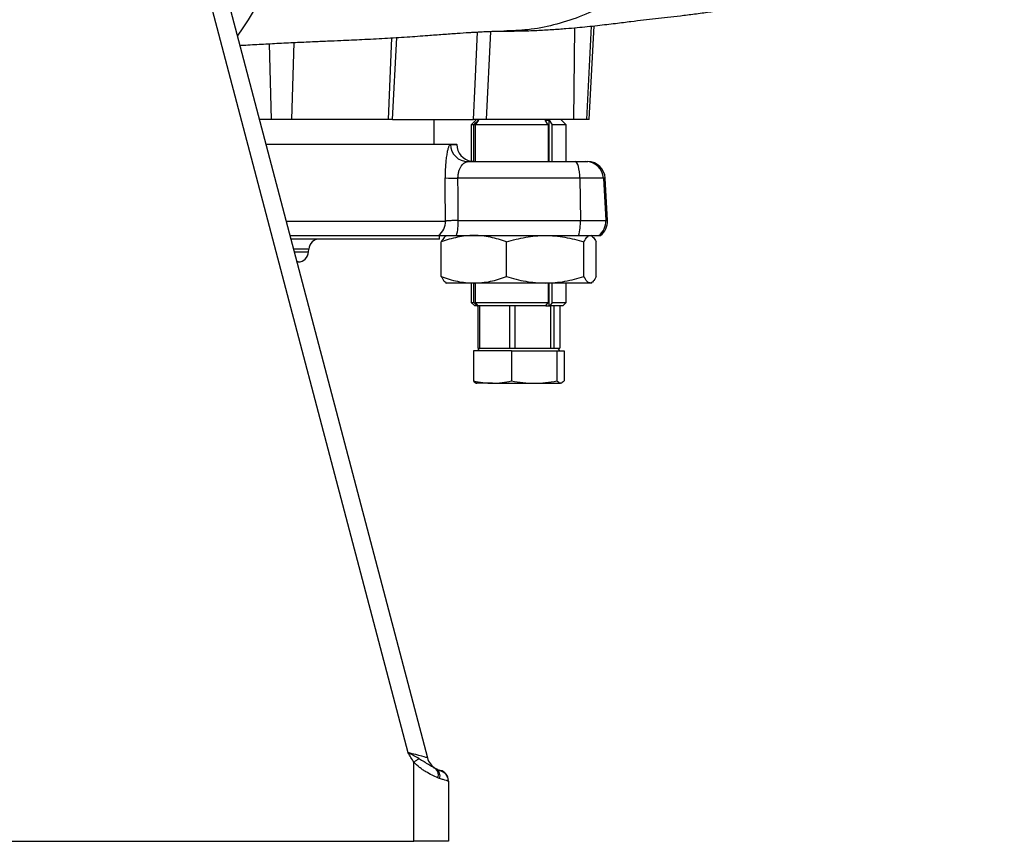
# Model space of a CAD drawing. Header units: millimetres. Extents: x 2249 to 3569, y 988 to 5170.
# Tile 4 of 11: x 3001 to 3561, y 988 to 1456. Entities that reach past the tile are written whole.
import ezdxf

# ---------------------------------------------------------------- set-up
doc = ezdxf.new("R2010")
doc.units = ezdxf.units.MM
doc.header["$LTSCALE"] = 2

msp = doc.modelspace()

# ---------------------------------------------------------------- linework, layer by layer
at = {"color": 7, "linetype": 'Continuous', "lineweight": 25}
for p, q in [((3038.91, 1773.74), (3233.13, 1035.96)), ((3222.2, 1038.86), (3035.01, 1749.96)), ((3325.05, 1398.87), (3327.84, 1452.09)), ((3213.27, 1398.87), (3215.71, 1445.44)), ((3144.32, 1398.87), (3137.6, 1398.87)), ((3155.8, 1398.87), (3144.32, 1398.87)), ((3210.9, 1398.87), (3155.8, 1398.87)), ((3213.27, 1398.87), (3210.9, 1398.87)), ((3213.27, 1398.87), (3259.34, 1398.87)), ((3237.05, 1384.87), (3237.05, 1398.87)), ((3261.05, 1398.87), (3258.05, 1395.87)), ((3258.05, 1395.87), (3258.05, 1375.01)), ((3259.43, 1395.87), (3258.05, 1395.87)), ((3259.43, 1374.87), (3259.43, 1395.87)), ((3260.53, 1374.87), (3260.53, 1395.87)), ((3301.8, 1395.87), (3260.53, 1395.87)), ((3316.09, 1398.87), (3266.6, 1398.87)), ((3301.8, 1395.87), (3300.08, 1398.46)), ((3301.8, 1395.87), (3301.8, 1374.87)), ((3302.33, 1398.46), (3304.05, 1395.87)), ((3302.33, 1374.87), (3302.33, 1398.46)), ((3312.05, 1395.87), (3304.05, 1395.87)), ((3304.05, 1374.87), (3304.05, 1395.87)), ((3312.05, 1395.87), (3309.05, 1398.87)), ((3312.05, 1374.87), (3312.05, 1395.87)), ((3323.47, 1398.87), (3316.09, 1398.87)), ((3325.05, 1398.87), (3323.47, 1398.87)), ((3141.28, 1384.87), (3249.78, 1384.87)), ((3249.78, 1384.69), (3249.78, 1384.87)), ((3256.17, 1374.87), (3317.2, 1374.87)), ((3317.2, 1374.87), (3323.26, 1374.87)), ((3323.26, 1374.87), (3324.26, 1374.87)), ((3319.78, 1365.39), (3250.49, 1365.39)), ((3319.78, 1365.39), (3320.11, 1341.39)), ((3333.23, 1365.39), (3319.78, 1365.39)), ((3333.23, 1365.39), (3334.48, 1341.39)), ((3335.5, 1341.39), (3334.24, 1365.39)), ((3250.68, 1341.39), (3320.11, 1341.39)), ((3320.11, 1341.39), (3334.48, 1341.39)), ((3154.97, 1332.87), (3239.52, 1332.87)), ((3240.05, 1330.87), (3240.05, 1332.87)), ((3249.65, 1332.87), (3319.08, 1332.87)), ((3319.08, 1332.87), (3330.51, 1332.87)), ((3326.59, 1332.56), (3326.05, 1332.87)), ((3330.51, 1332.87), (3331.52, 1332.87)), ((3240.05, 1330.87), (3155.53, 1330.87)), ((3241.01, 1309.53), (3241.01, 1329.21)), ((3278.08, 1309.53), (3278.08, 1329.21)), ((3322.12, 1309.53), (3322.12, 1329.21)), ((3329.09, 1309.53), (3329.09, 1329.21)), ((3165.59, 1323.56), (3165.68, 1325.18)), ((3159.6, 1317.87), (3158.92, 1317.87)), ((3243.49, 1306.19), (3244.05, 1305.87)), ((3259.55, 1305.87), (3244.05, 1305.87)), ((3258.05, 1305.87), (3258.05, 1294.87)), ((3259.43, 1294.87), (3259.43, 1305.87)), ((3300.1, 1305.87), (3259.55, 1305.87)), ((3260.53, 1294.87), (3260.53, 1305.87)), ((3325.61, 1305.87), (3300.1, 1305.87)), ((3301.8, 1305.87), (3301.8, 1294.87)), ((3302.33, 1292.87), (3302.33, 1305.87)), ((3304.05, 1294.87), (3304.05, 1305.87)), ((3312.05, 1294.87), (3312.05, 1305.87)), ((3326.05, 1305.87), (3325.61, 1305.87)), ((3326.05, 1305.87), (3326.61, 1306.19)), ((3258.05, 1294.87), (3260.05, 1292.87)), ((3258.05, 1294.87), (3259.43, 1294.87)), ((3260.53, 1294.87), (3301.8, 1294.87)), ((3300.48, 1292.87), (3301.8, 1294.87)), ((3304.05, 1294.87), (3302.72, 1292.87)), ((3304.05, 1294.87), (3312.05, 1294.87)), ((3310.05, 1292.87), (3312.05, 1294.87)), ((3261.67, 1292.87), (3260.05, 1292.87)), ((3261.67, 1292.87), (3261.94, 1292.87)), ((3261.71, 1292.87), (3261.71, 1268.87)), ((3300.48, 1292.87), (3261.94, 1292.87)), ((3262.93, 1268.87), (3262.93, 1292.87)), ((3279.81, 1292.87), (3279.81, 1268.87)), ((3283.1, 1268.87), (3283.1, 1292.87)), ((3300.48, 1292.87), (3302.33, 1292.87)), ((3302.33, 1292.87), (3302.72, 1292.87)), ((3310.05, 1292.87), (3302.72, 1292.87)), ((3303.16, 1292.87), (3303.16, 1268.87)), ((3305.23, 1268.87), (3305.23, 1292.87)), ((3308.4, 1292.87), (3308.4, 1268.87)), ((3259.27, 1267.27), (3259.27, 1250.22)), ((3280.97, 1267.27), (3259.27, 1267.27)), ((3262.56, 1268.87), (3261.64, 1267.27)), ((3261.71, 1268.87), (3262.93, 1268.87)), ((3262.93, 1268.87), (3267.71, 1268.87)), ((3267.71, 1268.87), (3275.02, 1268.87)), ((3275.02, 1268.87), (3279.81, 1268.87)), ((3279.81, 1268.87), (3283.1, 1268.87)), ((3280.97, 1267.27), (3280.97, 1250.22)), ((3280.97, 1267.27), (3306.75, 1267.27)), ((3283.1, 1268.87), (3288.78, 1268.87)), ((3288.78, 1268.87), (3297.47, 1268.87)), ((3297.47, 1268.87), (3303.16, 1268.87)), ((3303.16, 1268.87), (3305.23, 1268.87)), ((3305.23, 1268.87), (3306.13, 1268.87)), ((3306.13, 1268.87), (3307.54, 1268.87)), ((3306.75, 1267.27), (3306.75, 1250.22)), ((3306.75, 1267.27), (3310.83, 1267.27)), ((3308.47, 1267.27), (3307.54, 1268.87)), ((3307.54, 1268.87), (3308.4, 1268.87)), ((3310.83, 1267.27), (3310.83, 1250.22)), ((3270.12, 1248.87), (3261.06, 1248.87)), ((3270.12, 1248.87), (3293.86, 1248.87)), ((3293.86, 1248.87), (3308.79, 1248.87)), ((3225.4, 988.47), (3225.4, 1033.46)), ((3245.05, 1022.6), (3245.05, 988.47)), ((2845.05, 988.47), (3225.4, 988.47)), ((3245.05, 988.47), (3225.4, 988.47))]:
    msp.add_line(p, q, dxfattribs=at)
at = {"color": 8, "linetype": 'Continuous', "lineweight": 25}
for p, q in [((3316.8, 1450.99), (3316.09, 1398.87)), ((3326.24, 1451.92), (3323.47, 1398.87)), ((3212.75, 1445.26), (3210.9, 1398.87)), ((3268.91, 1448.92), (3266.6, 1398.87)), ((3143.19, 1441.91), (3144.32, 1398.87)), ((3157.28, 1442.61), (3155.8, 1398.87)), ((3246.26, 1384.69), (3249.78, 1384.69)), ((3334.24, 1365.39), (3333.23, 1365.39)), ((3152.82, 1341.04), (3243.44, 1341.04)), ((3334.48, 1341.39), (3335.5, 1341.39)), ((3165.68, 1325.18), (3156.99, 1325.18)), ((3157.42, 1323.56), (3165.59, 1323.56))]:
    msp.add_line(p, q, dxfattribs=at)
at = {"color": 8, "linetype": 'Continuous', "lineweight": 25, "flags": 128}
msp.add_lwpolyline([(3259.34, 1398.87), (3260.26, 1418.83), (3261.63, 1448.59)], dxfattribs=at)
at = {"color": 7, "linetype": 'Continuous', "lineweight": 25, "flags": 128}
for points in [[(3319.78, 1365.39), (3319.71, 1367.27), (3319.55, 1369.06), (3319.3, 1370.69), (3318.98, 1372.12), (3318.59, 1373.29), (3318.16, 1374.16), (3317.69, 1374.69), (3317.2, 1374.87)], [(3243.44, 1341.04), (3243.28, 1361.02), (3243.24, 1365.74)], [(3228.39, 1035.41), (3228.06, 1035.2), (3227.72, 1034.97), (3227.36, 1034.74), (3226.98, 1034.49), (3226.6, 1034.24), (3226.2, 1033.98), (3225.81, 1033.72), (3225.4, 1033.46)]]:
    msp.add_lwpolyline(points, dxfattribs=at)
at = {"color": 7, "linetype": 'Continuous', "lineweight": 25}
for centre, radius, start, end in [((2845.05, 1638.87), 340, 325.4894, 340.5158), ((3256.21, 1384.82), 9.95, 180.7447, 269.7542), ((3259.78, 1384.87), 10, 181, 260.2667), ((3323.25, 1364.88), 9.99, 2.9365, 89.9446), ((3324.26, 1364.87), 10, 3, 90), ((3249.3, 1416.08), 50.7, 263.1418, 271.3445), ((3233.38, 1340.85), 10.06, 307.5456, 1.1189), ((3223.43, 1340.37), 27.27, 344.0408, 2.1554), ((3292.86, 1340.37), 27.27, 344.0408, 2.1554), ((3324.49, 1340.87), 10.01, 306.9508, 3.0105), ((3325.52, 1340.87), 10, 306.8699, 3), ((3171.67, 1324.87), 6, 90, 177), ((3159.6, 1323.87), 6, 270, 357), ((3242.8, 1038.51), 10, 194.7479, 240.1008), ((3235, 1026.45), 4.4, 335.6006, 50.2849), ((3242.8, 1038.51), 10, 241.5694, 256.4693), ((3235.65, 1025.76), 4.64, 340.9387, 55.7072), ((3239.05, 1022.95), 6, 0, 76.4693)]:
    msp.add_arc(centre, radius, start, end, dxfattribs=at)
for centre, major_axis, ratio, start_param, end_param in [((2876.93, 2242.99), (-103.7, 7627.45), 0.047723, 4.593259, 4.596427), ((3222.02, 1038.87), (11.11, -2.91), 0.003371, 0.001901, 1.555819)]:
    msp.add_ellipse(centre, major_axis=major_axis, ratio=ratio, start_param=start_param, end_param=end_param, dxfattribs=at)
for points, knots in [([(3276.45, 1449.07), (3279.16, 1449.09), (3283.98, 1449.11), (3290.29, 1449.3), (3295.34, 1449.5), (3299.73, 1449.72), (3303.92, 1449.98), (3307.97, 1450.25), (3312.81, 1450.63), (3318.21, 1451.1), (3324.25, 1451.69), (3331.65, 1452.49), (3340.19, 1453.5), (3348.97, 1454.61), (3356.03, 1455.47), (3362.95, 1456.27), (3369.65, 1457.02), (3377.02, 1457.85), (3383.69, 1458.66), (3389.09, 1459.38), (3393.16, 1459.96), (3397.27, 1460.59), (3401.63, 1461.31), (3406.01, 1462.09), (3410.52, 1462.97), (3414.5, 1463.8), (3418.03, 1464.6), (3420.89, 1465.28), (3423.24, 1465.87), (3426.2, 1466.63), (3430.43, 1467.8), (3436.08, 1469.51), (3442.13, 1471.53), (3448.14, 1473.76), (3453.9, 1476.11), (3461.11, 1479.33), (3470.01, 1483.8), (3479.9, 1489.6), (3487.16, 1494.48), (3491.99, 1498.03), (3494.61, 1500.02), (3497.18, 1502.06), (3499.88, 1504.29), (3503.24, 1507.17), (3507.6, 1511.13), (3513.05, 1516.48), (3519.43, 1523.37), (3526.49, 1531.93), (3533.42, 1541.63), (3539.97, 1552.28), (3545.92, 1563.68), (3550.87, 1575.23), (3554.83, 1586.6), (3557.85, 1597.53), (3559.96, 1607.29), (3560.77, 1613.42), (3561.06, 1615.67)], [0, 0, 0, 0, 0.019075, 0.034068, 0.045401, 0.056167, 0.066929, 0.077517, 0.087776, 0.105531, 0.121893, 0.140224, 0.175201, 0.209937, 0.243514, 0.277268, 0.311535, 0.347405, 0.384608, 0.404726, 0.421858, 0.438193, 0.45609, 0.476321, 0.49196, 0.508298, 0.522012, 0.532912, 0.540978, 0.548047, 0.562562, 0.580153, 0.59832, 0.615101, 0.630542, 0.644714, 0.670528, 0.69517, 0.718772, 0.725657, 0.732452, 0.73916, 0.745783, 0.75395, 0.765492, 0.780436, 0.798763, 0.820418, 0.845298, 0.868385, 0.893479, 0.920416, 0.941714, 0.963843, 0.986695, 1, 1, 1, 1]), ([(3126.52, 1440.96), (3126.77, 1440.97), (3130.49, 1441.2), (3137.45, 1441.61), (3147.76, 1442.16), (3157.84, 1442.64), (3167.45, 1443.07), (3176.03, 1443.45), (3185.39, 1443.86), (3196.3, 1444.35), (3208.95, 1445), (3221.44, 1445.77), (3232.69, 1446.58), (3242.06, 1447.28), (3249.8, 1447.85), (3255.38, 1448.22), (3259.09, 1448.45), (3261.6, 1448.59), (3264.51, 1448.75), (3268, 1448.9), (3272.05, 1449.04), (3274.91, 1449.06), (3276.45, 1449.07)], [0, 0, 0, 0, 0.00422, 0.062067, 0.118594, 0.179975, 0.235702, 0.285803, 0.330934, 0.402126, 0.479522, 0.556619, 0.630454, 0.688636, 0.748901, 0.802044, 0.820611, 0.842026, 0.870778, 0.906796, 0.949941, 1, 1, 1, 1]), ([(3266.6, 1398.87), (3265.67, 1398.87), (3264.8, 1398.87), (3263.58, 1398.87), (3263.19, 1398.87), (3262.46, 1398.87), (3262.12, 1398.87), (3261.48, 1398.87), (3261.18, 1398.87), (3260.65, 1398.87), (3260.41, 1398.87), (3259.79, 1398.87), (3259.49, 1398.87), (3259.34, 1398.87)], [0, 0, 0, 0, 0.25, 0.25, 0.375, 0.375, 0.5, 0.5, 0.625, 0.625, 0.75, 0.75, 1, 1, 1, 1]), ([(3246.26, 1384.69), (3246.08, 1384.69), (3245.91, 1384.58), (3245.64, 1384.24), (3245.55, 1384.09), (3245.37, 1383.75), (3245.28, 1383.55), (3245.02, 1382.88), (3244.85, 1382.33), (3244.59, 1381.34), (3244.51, 1380.98), (3244.35, 1380.22), (3244.27, 1379.82), (3244.12, 1378.96), (3244.05, 1378.51), (3243.91, 1377.57), (3243.85, 1377.07), (3243.66, 1375.53), (3243.56, 1374.43), (3243.43, 1372.68), (3243.39, 1372.08), (3243.33, 1370.85), (3243.3, 1370.23), (3243.25, 1368.34), (3243.23, 1367.06), (3243.24, 1365.74)], [0, 0, 0, 0, 0.125, 0.125, 0.1875, 0.1875, 0.25, 0.25, 0.375, 0.375, 0.4375, 0.4375, 0.5, 0.5, 0.5625, 0.5625, 0.625, 0.625, 0.75, 0.75, 0.8125, 0.8125, 0.875, 0.875, 1, 1, 1, 1]), ([(3250.49, 1365.39), (3250.48, 1366.14), (3250.54, 1366.86), (3250.69, 1367.91), (3250.76, 1368.25), (3250.91, 1368.91), (3250.99, 1369.23), (3251.27, 1370.13), (3251.49, 1370.69), (3251.97, 1371.7), (3252.24, 1372.14), (3252.79, 1372.93), (3253.08, 1373.27), (3253.68, 1373.85), (3253.99, 1374.09), (3254.6, 1374.48), (3254.92, 1374.63), (3255.54, 1374.82), (3255.86, 1374.87), (3256.17, 1374.87)], [0, 0, 0, 0, 0.125, 0.125, 0.1875, 0.1875, 0.25, 0.25, 0.375, 0.375, 0.5, 0.5, 0.625, 0.625, 0.75, 0.75, 0.875, 0.875, 1, 1, 1, 1]), ([(3259.43, 1374.87), (3259.01, 1374.91), (3258.21, 1374.97), (3258.13, 1375), (3258.09, 1375.01)], [0, 0, 0, 0, 0.517484, 1, 1, 1, 1]), ([(3250.68, 1341.39), (3250.22, 1341.39), (3249.77, 1341.39), (3248.91, 1341.37), (3248.5, 1341.37), (3247.3, 1341.34), (3246.56, 1341.31), (3245.61, 1341.27), (3245.32, 1341.25), (3244.79, 1341.21), (3244.55, 1341.19), (3244.13, 1341.15), (3243.95, 1341.13), (3243.65, 1341.09), (3243.53, 1341.07), (3243.44, 1341.04)], [0, 0, 0, 0, 0.125, 0.125, 0.25, 0.25, 0.5, 0.5, 0.625, 0.625, 0.75, 0.75, 0.875, 0.875, 1, 1, 1, 1]), ([(3239.52, 1332.87), (3239.76, 1332.87), (3240.18, 1332.87), (3241.06, 1332.87), (3241.4, 1332.87), (3242.15, 1332.87), (3242.56, 1332.87), (3243.44, 1332.87), (3243.92, 1332.87), (3244.94, 1332.87), (3245.48, 1332.87), (3246.59, 1332.87), (3247.17, 1332.87), (3248.38, 1332.87), (3249.01, 1332.87), (3249.65, 1332.87)], [0, 0, 0, 0, 0.25, 0.25, 0.375, 0.375, 0.5, 0.5, 0.625, 0.625, 0.75, 0.75, 0.875, 0.875, 1, 1, 1, 1]), ([(3259.55, 1332.87), (3258.76, 1332.87), (3257.97, 1332.85), (3256.4, 1332.76), (3255.61, 1332.7), (3253.27, 1332.45), (3251.72, 1332.2), (3247.09, 1331.24), (3244.04, 1330.32), (3241.01, 1329.21)], [0, 0, 0, 0, 0.125, 0.125, 0.25, 0.25, 0.5, 0.5, 1, 1, 1, 1]), ([(3243.6, 1332.41), (3243.28, 1332.25), (3242.4, 1331.8), (3241.55, 1330.21), (3241.01, 1329.21)], [0, 0, 0, 0, 0.370103, 1, 1, 1, 1]), ([(3278.08, 1329.21), (3275.05, 1330.33), (3271.99, 1331.25), (3265.82, 1332.52), (3262.7, 1332.87), (3259.55, 1332.87)], [0, 0, 0, 0, 0.5, 0.5, 1, 1, 1, 1]), ([(3278.08, 1329.21), (3279.87, 1329.76), (3281.68, 1330.28), (3285.34, 1331.18), (3287.17, 1331.57), (3292.68, 1332.52), (3296.37, 1332.87), (3300.1, 1332.87)], [0, 0, 0, 0, 0.25, 0.25, 0.5, 0.5, 1, 1, 1, 1]), ([(3300.1, 1332.87), (3301.96, 1332.87), (3303.84, 1332.78), (3307.59, 1332.45), (3309.44, 1332.19), (3314.95, 1331.23), (3318.56, 1330.31), (3322.12, 1329.21)], [0, 0, 0, 0, 0.25, 0.25, 0.5, 0.5, 1, 1, 1, 1]), ([(3322.12, 1329.21), (3322.69, 1330.33), (3323.26, 1331.25), (3324.43, 1332.52), (3325.01, 1332.87), (3325.61, 1332.87)], [0, 0, 0, 0, 0.5, 0.5, 1, 1, 1, 1]), ([(3326.51, 1332.41), (3326.83, 1332.25), (3327.71, 1331.8), (3328.56, 1330.21), (3329.09, 1329.21)], [0, 0, 0, 0, 0.370103, 1, 1, 1, 1]), ([(3241.01, 1309.53), (3244.05, 1308.41), (3247.1, 1307.49), (3253.27, 1306.22), (3256.39, 1305.87), (3259.55, 1305.87)], [0, 0, 0, 0, 0.5, 0.5, 1, 1, 1, 1]), ([(3241.01, 1309.53), (3241.58, 1308.46), (3242.43, 1306.85), (3243.31, 1306.5), (3243.6, 1306.38)], [0, 0, 0, 0, 0.665253, 1, 1, 1, 1]), ([(3259.55, 1305.87), (3260.33, 1305.87), (3261.12, 1305.89), (3262.7, 1305.98), (3263.48, 1306.04), (3265.82, 1306.29), (3267.38, 1306.54), (3272.01, 1307.5), (3275.05, 1308.42), (3278.08, 1309.53)], [0, 0, 0, 0, 0.125, 0.125, 0.25, 0.25, 0.5, 0.5, 1, 1, 1, 1]), ([(3278.08, 1309.53), (3279.87, 1308.97), (3281.68, 1308.46), (3285.34, 1307.56), (3287.17, 1307.17), (3292.68, 1306.21), (3296.37, 1305.87), (3300.1, 1305.87)], [0, 0, 0, 0, 0.25, 0.25, 0.5, 0.5, 1, 1, 1, 1]), ([(3300.1, 1305.87), (3301.96, 1305.87), (3303.84, 1305.95), (3307.59, 1306.29), (3309.44, 1306.54), (3314.95, 1307.51), (3318.56, 1308.43), (3322.12, 1309.53)], [0, 0, 0, 0, 0.25, 0.25, 0.5, 0.5, 1, 1, 1, 1]), ([(3325.61, 1305.87), (3325.46, 1305.87), (3325.31, 1305.89), (3325.01, 1305.98), (3324.87, 1306.04), (3324.43, 1306.29), (3324.13, 1306.54), (3323.26, 1307.5), (3322.69, 1308.42), (3322.12, 1309.53)], [0, 0, 0, 0, 0.125, 0.125, 0.25, 0.25, 0.5, 0.5, 1, 1, 1, 1]), ([(3329.09, 1309.53), (3328.52, 1308.41), (3327.95, 1307.49), (3326.79, 1306.22), (3326.2, 1305.87), (3325.61, 1305.87)], [0, 0, 0, 0, 0.5, 0.5, 1, 1, 1, 1]), ([(3259.27, 1250.22), (3261.08, 1249.8), (3262.89, 1249.46), (3266.51, 1248.99), (3268.31, 1248.87), (3270.12, 1248.87)], [0, 0, 0, 0, 0.5, 0.5, 1, 1, 1, 1]), ([(3259.27, 1250.22), (3259.61, 1249.8), (3259.96, 1249.46), (3260.64, 1248.99), (3260.98, 1248.87), (3261.32, 1248.87)], [0, 0, 0, 0, 0.5, 0.5, 1, 1, 1, 1]), ([(3270.12, 1248.87), (3271.93, 1248.87), (3273.74, 1248.99), (3277.35, 1249.46), (3279.16, 1249.8), (3280.97, 1250.22)], [0, 0, 0, 0, 0.5, 0.5, 1, 1, 1, 1]), ([(3280.97, 1250.22), (3283.11, 1249.8), (3285.26, 1249.46), (3289.57, 1248.99), (3291.71, 1248.87), (3293.86, 1248.87)], [0, 0, 0, 0, 0.5, 0.5, 1, 1, 1, 1]), ([(3293.86, 1248.87), (3296.01, 1248.87), (3298.16, 1248.99), (3302.46, 1249.46), (3304.61, 1249.8), (3306.75, 1250.22)], [0, 0, 0, 0, 0.5, 0.5, 1, 1, 1, 1]), ([(3308.79, 1248.87), (3308.45, 1248.87), (3308.11, 1248.99), (3307.43, 1249.46), (3307.09, 1249.8), (3306.75, 1250.22)], [0, 0, 0, 0, 0.5, 0.5, 1, 1, 1, 1]), ([(3310.83, 1250.22), (3310.49, 1249.8), (3310.15, 1249.46), (3309.47, 1248.99), (3309.13, 1248.87), (3308.79, 1248.87)], [0, 0, 0, 0, 0.5, 0.5, 1, 1, 1, 1]), ([(3228.39, 1035.41), (3227.41, 1036.01), (3226.4, 1036.58), (3224.33, 1037.73), (3223.26, 1038.3), (3222.2, 1038.86)], [0, 0, 0, 0, 0.5, 0.5, 1, 1, 1, 1]), ([(3239.01, 1024.64), (3237.99, 1025.05), (3236.89, 1025.53), (3234.6, 1026.65), (3233.39, 1027.3), (3231.6, 1028.4), (3231.01, 1028.79), (3229.83, 1029.6), (3229.24, 1030.03), (3227.51, 1031.39), (3226.41, 1032.37), (3225.4, 1033.46)], [0, 0, 0, 0, 0.25, 0.25, 0.5, 0.5, 0.625, 0.625, 0.75, 0.75, 1, 1, 1, 1]), ([(3228.39, 1035.41), (3229.36, 1034.83), (3230.3, 1034.29), (3231.64, 1033.5), (3232.08, 1033.24), (3232.94, 1032.73), (3233.35, 1032.48), (3234.15, 1032.01), (3234.53, 1031.77), (3235.28, 1031.32), (3235.64, 1031.11), (3236.67, 1030.5), (3237.28, 1030.14), (3237.81, 1029.84)], [0, 0, 0, 0, 0.25, 0.25, 0.375, 0.375, 0.5, 0.5, 0.625, 0.625, 0.75, 0.75, 1, 1, 1, 1]), ([(3244.99, 1022.79), (3244.98, 1023.18), (3244.96, 1024.06), (3244.47, 1025.3), (3243.77, 1026.38), (3243, 1027.17), (3242.3, 1027.68), (3241.79, 1027.97), (3241.38, 1028.17), (3240.94, 1028.37), (3240.28, 1028.65), (3239.39, 1029.03), (3238.52, 1029.48), (3238.21, 1029.64)], [0, 0, 0, 0, 0.075502, 0.171903, 0.256105, 0.329109, 0.390528, 0.438297, 0.486682, 0.566945, 0.712084, 0.897858, 1, 1, 1, 1]), ([(3245.05, 1022.6), (3245.05, 1022.62), (3244.94, 1022.67), (3244.61, 1022.78), (3244.48, 1022.82), (3244.15, 1022.92), (3243.96, 1022.98), (3243.31, 1023.17), (3242.78, 1023.33), (3241.54, 1023.73), (3240.82, 1023.97), (3240.03, 1024.25)], [0, 0, 0, 0, 0.25, 0.25, 0.375, 0.375, 0.5, 0.5, 0.75, 0.75, 1, 1, 1, 1])]:
    msp.add_open_spline(points, degree=3, knots=knots, dxfattribs=at)
at = {"color": 8, "linetype": 'Continuous', "lineweight": 25}
msp.add_open_spline([(3423.81, 1615.63), (3423.31, 1611.23), (3422.29, 1602.28), (3419.8, 1588.86), (3416.17, 1573.95), (3410.97, 1557.8), (3403.85, 1540.77), (3395.25, 1524.46), (3385.23, 1509.18), (3373.92, 1495.22), (3361.48, 1482.84), (3348.12, 1472.25), (3334.09, 1463.59), (3319.64, 1456.92), (3305.01, 1452.31), (3290.61, 1449.55), (3281.11, 1449.25), (3276.51, 1449.1)], degree=3, knots=[0, 0, 0, 0, 0.048506, 0.098812, 0.150359, 0.218989, 0.289268, 0.360883, 0.433477, 0.506664, 0.580038, 0.653188, 0.725708, 0.797215, 0.867357, 0.935823, 1, 1, 1, 1], dxfattribs=at)
at = {"color": 7, "linetype": 'Continuous', "lineweight": 25}
for points in [[(3262.39, 1398.51), (3261.4, 1397.64), (3260.41, 1396.76), (3259.43, 1395.87)], [(3260.53, 1395.87), (3261.15, 1396.76), (3261.77, 1397.64), (3262.39, 1398.51)], [(3300.08, 1398.46), (3300.83, 1398.52), (3301.58, 1398.52), (3302.33, 1398.46)], [(3259.43, 1294.87), (3260.17, 1294.2), (3260.92, 1293.53), (3261.67, 1292.87)], [(3261.94, 1292.87), (3261.46, 1293.53), (3260.99, 1294.2), (3260.53, 1294.87)], [(3225.4, 1033.46), (3224.26, 1035.22), (3223.23, 1037.04), (3222.2, 1038.86)], [(3237.81, 1029.84), (3237.97, 1029.75), (3238.12, 1029.67), (3238.26, 1029.6)], [(3240.03, 1024.25), (3239.7, 1024.37), (3239.36, 1024.49), (3239.01, 1024.64)]]:
    msp.add_open_spline(points, degree=3, dxfattribs=at)

doc.saveas('drawing.dxf')
